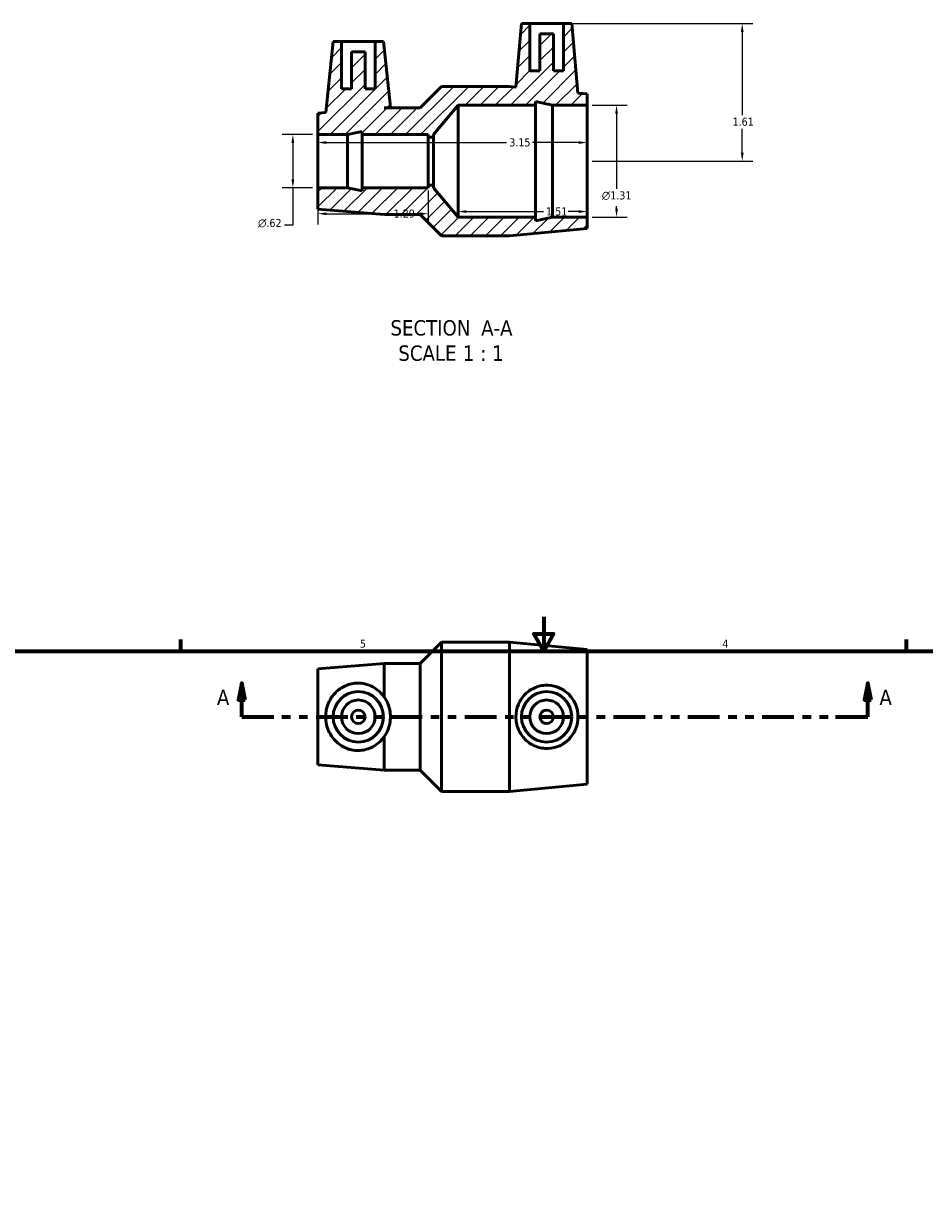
# Model space of a CAD drawing. Header units: inches. Extents: x 0.1 to 37.8, y 0.6 to 28.3.
# Tile 3 of 4: x 10.9 to 21.5, y 14.5 to 28.3. Entities that reach past the tile are written whole.
import ezdxf

# ---------------------------------------------------------------- set-up
doc = ezdxf.new("R2010")
doc.units = ezdxf.units.IN
doc.header["$MEASUREMENT"] = 0
doc.linetypes.add('DOUBLE_DASH_CHAIN', pattern=[1.2403, 0.6614, -0.0827, 0.1654, -0.0827, 0.1654, -0.0827])
for name, color, linetype, lineweight in [('Border (ANSI)', 7, 'Continuous', 70), ('Dimension (ANSI)', 7, 'Continuous', 25), ('Hatch (ANSI)', 7, 'Continuous', 18), ('Section Line (ANSI)', 7, 'DOUBLE_DASH_CHAIN', 70), ('Symbol (ANSI)', 7, 'Continuous', 25), ('Visible (ANSI)', 7, 'Continuous', 50)]:
    doc.layers.add(name, color=color, linetype=linetype, lineweight=lineweight)
doc.styles.add('Label Text (ANSI)', font='tahoma.ttf')
doc.styles.add('Note Text (ANSI)', font='tahoma.ttf')
doc.dimstyles.new('Default (ANSI)', dxfattribs={"dimtxt": 0.094488, "dimasz": 0.098425, "dimexe": 0.125, "dimexo": 0.0625, "dimgap": 0.031496, "dimtad": 0, "dimtih": 1, "dimtoh": 1, "dimrnd": 1e-08, "dimzin": 4, "dimdsep": 46, "dimtxsty": 'Note Text (ANSI)', "dimcen": 0.09, "dimdle": 0.393701, "dimclrd": 256, "dimclre": 256, "dimclrt": 5, "dimadec": 0, "dimazin": 1, "dimtfac": 1, "dimtofl": 0, "dimtmove": 0, "dimatfit": 3, "dimfxl": 1, "dimtolj": 1, "dimtzin": 4, "dimlwd": -1, "dimlwe": -1, "dimarcsym": 0})

# ---------------------------------------------------------------- blocks, each defined once
blk = doc.blocks.new('Borders Default Border')
at = {"layer": 'Border (ANSI)'}
for p, q in [((12.75, 21), (12.75, 21.134)), ((21.25, 21), (21.25, 21.134))]:
    blk.add_line(p, q, dxfattribs=at)
at = {"layer": 'Border (ANSI)', "flags": 128}
for points in [[(17, 21.4), (17, 21), (16.885, 21.2), (17.115, 21.2), (17, 21)], [(0.5, 1), (0.5, 21), (33.5, 21), (33.5, 1), (0.5, 1)]]:
    blk.add_lwpolyline(points, dxfattribs=at)
at = {"layer": 'Border (ANSI)', "color": 5, "true_color": 0x0000ff, "char_height": 0.0945, "attachment_point": 7, "style": 'Note Text (ANSI)'}
for s, insert in [('5', (14.847, 21.038)), ('4', (19.092, 21.04))]:
    blk.add_mtext(s, dxfattribs=dict(at, insert=insert))
blk = doc.blocks.new('2dTransSection0')
at = {"layer": 'Section Line (ANSI)', "linetype": 'Continuous'}
for p, q in [((13.464, 20.624), (13.425, 20.427)), ((13.464, 20.427), (13.464, 20.624)), ((13.503, 20.427), (13.464, 20.624)), ((20.794, 20.624), (20.755, 20.427)), ((20.794, 20.427), (20.794, 20.624)), ((20.834, 20.427), (20.794, 20.624)), ((13.425, 20.427), (13.503, 20.427)), ((13.464, 20.23), (13.464, 20.427)), ((20.755, 20.427), (20.834, 20.427)), ((20.794, 20.23), (20.794, 20.427)), ((13.464, 20.23), (13.84, 20.23)), ((20.418, 20.23), (20.794, 20.23))]:
    blk.add_line(p, q, dxfattribs=at)
at = {"layer": 'Section Line (ANSI)', "linetype": 'DOUBLE_DASH_CHAIN', "ltscale": 0.560648}
blk.add_line((13.464, 20.23), (20.794, 20.23), dxfattribs=at)
at = {"layer": 'Section Line (ANSI)', "linetype": 'Continuous', "flags": 128}
for points in [[(13.503, 20.427), (13.464, 20.624), (13.425, 20.427), (13.503, 20.427)], [(20.834, 20.427), (20.794, 20.624), (20.755, 20.427), (20.834, 20.427)]]:
    blk.add_lwpolyline(points, dxfattribs=at)
at = {"layer": 'Section Line (ANSI)'}
for points in [[(13.503, 20.427), (13.464, 20.624), (13.425, 20.427), (13.503, 20.427)], [(20.834, 20.427), (20.794, 20.624), (20.755, 20.427), (20.834, 20.427)]]:
    blk.add_solid(points, dxfattribs=at)
at = {"layer": 'Section Line (ANSI)', "char_height": 0.18, "attachment_point": 7, "style": 'Label Text (ANSI)'}
for insert in [(13.174, 20.368), (20.931, 20.368)]:
    blk.add_mtext('A', dxfattribs=dict(at, insert=insert))
blk = doc.blocks.new('*D7')
at = {"layer": 'Defpoints', "color": 0, "transparency": 16777216}
for p in [(17.507, 27.393), (17.507, 26.082), (17.853, 26.082)]:
    blk.add_point(p, dxfattribs=at)
at = {"layer": 'Dimension (ANSI)', "transparency": 16777216}
for p, q in [((17.569, 27.393), (17.978, 27.393)), ((17.853, 27.295), (17.853, 26.415)), ((17.853, 26.181), (17.853, 26.21)), ((17.569, 26.082), (17.978, 26.082))]:
    blk.add_line(p, q, dxfattribs=at)
for points in [[(17.837, 27.295), (17.869, 27.295), (17.853, 27.393)], [(17.837, 26.181), (17.869, 26.181), (17.853, 26.082)]]:
    blk.add_solid(points, dxfattribs=at)
at = {"layer": 'Dimension (ANSI)', "color": 5, "transparency": 16777216, "insert": (17.681, 26.384), "char_height": 0.09449, "attachment_point": 1, "style": 'Note Text (ANSI)'}
blk.add_mtext('\\A1;{\\fAIGDT|b0|i0;\\H0.0945;\\ln}\\fTahoma|b0|i0;\\H0.0945;1.31', dxfattribs=at)
blk = doc.blocks.new('*D8')
at = {"layer": 'Defpoints', "color": 0, "transparency": 16777216}
for p in [(14.357, 27.049), (14.063, 26.427), (14.357, 26.427)]:
    blk.add_point(p, dxfattribs=at)
at = {"layer": 'Dimension (ANSI)', "transparency": 16777216}
for p, q in [((14.294, 27.049), (13.938, 27.049)), ((14.063, 26.95), (14.063, 26.525)), ((14.294, 26.427), (13.938, 26.427)), ((14.063, 26.427), (14.063, 25.99)), ((14.063, 25.99), (13.964, 25.99))]:
    blk.add_line(p, q, dxfattribs=at)
for points in [[(14.046, 26.95), (14.079, 26.95), (14.063, 27.049)], [(14.046, 26.525), (14.079, 26.525), (14.063, 26.427)]]:
    blk.add_solid(points, dxfattribs=at)
at = {"layer": 'Dimension (ANSI)', "color": 5, "transparency": 16777216, "insert": (13.655, 26.061), "char_height": 0.09449, "attachment_point": 1, "style": 'Note Text (ANSI)'}
blk.add_mtext('\\A1;{\\fAIGDT|b0|i0;\\H0.0945;\\ln}\\fTahoma|b0|i0;\\H0.0945;.62', dxfattribs=at)
blk = doc.blocks.new('*D9')
at = {"layer": 'Defpoints', "color": 0, "transparency": 16777216}
for p in [(17.231, 28.348), (17.507, 26.738), (19.325, 26.738)]:
    blk.add_point(p, dxfattribs=at)
at = {"layer": 'Dimension (ANSI)', "transparency": 16777216}
for p, q in [((17.294, 28.348), (19.45, 28.348)), ((19.325, 28.249), (19.325, 27.278)), ((19.325, 26.836), (19.325, 27.117)), ((17.569, 26.738), (19.45, 26.738))]:
    blk.add_line(p, q, dxfattribs=at)
for points in [[(19.308, 28.249), (19.341, 28.249), (19.325, 28.348)], [(19.308, 26.836), (19.341, 26.836), (19.325, 26.738)]]:
    blk.add_solid(points, dxfattribs=at)
at = {"layer": 'Dimension (ANSI)', "color": 5, "transparency": 16777216, "insert": (19.211, 27.247), "char_height": 0.0945, "attachment_point": 1, "style": 'Note Text (ANSI)'}
blk.add_mtext('\\A1;1.61', dxfattribs=at)
blk = doc.blocks.new('*D10')
at = {"layer": 'Defpoints', "color": 0, "transparency": 16777216}
for p in [(15.997, 26.738), (17.507, 26.738), (17.507, 26.147)]:
    blk.add_point(p, dxfattribs=at)
at = {"layer": 'Dimension (ANSI)', "transparency": 16777216}
for p, q in [((16.095, 26.147), (16.997, 26.147)), ((17.408, 26.147), (17.287, 26.147))]:
    blk.add_line(p, q, dxfattribs=at)
for points in [[(16.095, 26.164), (16.095, 26.131), (15.997, 26.147)], [(17.408, 26.164), (17.408, 26.131), (17.507, 26.147)]]:
    blk.add_solid(points, dxfattribs=at)
at = {"layer": 'Dimension (ANSI)', "color": 5, "transparency": 16777216, "insert": (17.028, 26.196), "char_height": 0.0945, "attachment_point": 1, "style": 'Note Text (ANSI)'}
blk.add_mtext('\\A1;1.51', dxfattribs=at)
blk = doc.blocks.new('*D11')
at = {"layer": 'Defpoints', "color": 0, "transparency": 16777216}
for p in [(14.357, 26.427), (15.647, 26.458), (15.647, 26.122)]:
    blk.add_point(p, dxfattribs=at)
at = {"layer": 'Dimension (ANSI)', "transparency": 16777216}
for p, q in [((14.357, 26.364), (14.357, 25.997)), ((15.647, 26.395), (15.647, 25.997)), ((14.455, 26.122), (15.212, 26.122)), ((15.548, 26.122), (15.507, 26.122))]:
    blk.add_line(p, q, dxfattribs=at)
for points in [[(14.455, 26.138), (14.455, 26.105), (14.357, 26.122)], [(15.548, 26.138), (15.548, 26.105), (15.647, 26.122)]]:
    blk.add_solid(points, dxfattribs=at)
at = {"layer": 'Dimension (ANSI)', "color": 5, "transparency": 16777216, "insert": (15.243, 26.171), "char_height": 0.0945, "attachment_point": 1, "style": 'Note Text (ANSI)'}
blk.add_mtext('\\A1;1.29', dxfattribs=at)
blk = doc.blocks.new('*D12')
at = {"layer": 'Defpoints', "color": 0, "transparency": 16777216}
for p in [(17.507, 26.956), (14.357, 26.738), (17.507, 26.738)]:
    blk.add_point(p, dxfattribs=at)
at = {"layer": 'Dimension (ANSI)', "transparency": 16777216}
for p, q in [((14.455, 26.956), (16.566, 26.956)), ((17.408, 26.956), (16.868, 26.956))]:
    blk.add_line(p, q, dxfattribs=at)
for points in [[(14.455, 26.972), (14.455, 26.939), (14.357, 26.956)], [(17.408, 26.972), (17.408, 26.939), (17.507, 26.956)]]:
    blk.add_solid(points, dxfattribs=at)
at = {"layer": 'Dimension (ANSI)', "color": 5, "transparency": 16777216, "insert": (16.597, 27.005), "char_height": 0.0945, "attachment_point": 1, "style": 'Note Text (ANSI)'}
blk.add_mtext('\\A1;3.15', dxfattribs=at)

msp = doc.modelspace()

# ---------------------------------------------------------------- hatches: boundary and pattern name
at = {"layer": 'Hatch (ANSI)'}
h = msp.add_hatch(dxfattribs=at)
h.set_pattern_fill('ANSI31', color=256, style=0)
h.paths.add_polyline_path([(15.026, 28.138), (15.026, 27.586), (14.908, 27.586), (14.908, 28.02), (14.751, 28.02), (14.751, 27.586), (14.633, 27.586), (14.633, 28.138), (14.534, 28.138), (14.447, 27.307), (14.357, 27.3), (14.357, 27.049), (14.701, 27.049), (14.873, 27.085), (14.873, 27.049), (15.647, 27.049), (15.647, 27.018), (15.711, 27.018), (15.711, 27.049), (15.997, 27.393), (16.903, 27.393), (16.903, 27.436), (17.104, 27.393), (17.507, 27.393), (17.507, 27.525), (17.401, 27.535), (17.33, 28.348), (17.231, 28.348), (17.231, 27.796), (17.113, 27.796), (17.113, 28.23), (16.956, 28.23), (16.956, 27.796), (16.838, 27.796), (16.838, 28.348), (16.739, 28.348), (16.674, 27.606), (16.601, 27.613), (15.804, 27.613), (15.554, 27.363), (15.131, 27.363), (15.205, 27.369), (15.125, 28.138)])
h.paths.add_polyline_path([(15.131, 26.113), (15.554, 26.113), (15.804, 25.863), (16.601, 25.863), (17.507, 25.95), (17.507, 26.082), (17.104, 26.082), (16.903, 26.039), (16.903, 26.082), (15.997, 26.082), (15.711, 26.427), (15.711, 26.458), (15.647, 26.458), (15.647, 26.427), (14.873, 26.427), (14.873, 26.39), (14.701, 26.427), (14.357, 26.427), (14.357, 26.175)])

# ---------------------------------------------------------------- linework, layer by layer
at = {"layer": 'Visible (ANSI)'}
for p, q in [((16.739, 28.348), (16.674, 27.606)), ((16.838, 28.348), (16.739, 28.348)), ((16.838, 27.796), (16.838, 28.348)), ((16.838, 28.348), (17.231, 28.348)), ((17.33, 28.348), (17.231, 28.348)), ((17.231, 28.348), (17.231, 27.796)), ((17.401, 27.535), (17.33, 28.348)), ((17.113, 28.23), (16.956, 28.23)), ((16.956, 28.23), (16.956, 27.796)), ((17.113, 27.796), (17.113, 28.23)), ((14.534, 28.138), (14.447, 27.307)), ((14.633, 28.138), (14.534, 28.138)), ((14.633, 27.586), (14.633, 28.138)), ((14.633, 28.138), (15.026, 28.138)), ((15.026, 28.138), (15.026, 27.586)), ((15.125, 28.138), (15.026, 28.138)), ((15.205, 27.369), (15.125, 28.138)), ((14.908, 28.02), (14.751, 28.02)), ((14.751, 28.02), (14.751, 27.586)), ((14.908, 27.586), (14.908, 28.02)), ((16.956, 27.796), (16.838, 27.796)), ((17.231, 27.796), (17.113, 27.796)), ((15.804, 27.613), (15.554, 27.363)), ((16.601, 27.613), (15.804, 27.613)), ((16.674, 27.606), (16.601, 27.613)), ((14.751, 27.586), (14.633, 27.586)), ((15.026, 27.586), (14.908, 27.586)), ((17.507, 27.525), (17.401, 27.535)), ((17.507, 27.393), (17.507, 27.525)), ((15.131, 27.363), (15.205, 27.369)), ((15.554, 27.363), (15.131, 27.363)), ((15.711, 27.049), (15.997, 27.393)), ((15.997, 27.393), (16.903, 27.393)), ((15.997, 26.082), (15.997, 27.393)), ((16.903, 27.393), (16.903, 27.436)), ((16.903, 27.436), (17.104, 27.393)), ((16.903, 26.082), (16.903, 27.393)), ((17.104, 27.393), (17.507, 27.393)), ((17.104, 26.082), (17.104, 27.393)), ((17.507, 26.082), (17.507, 27.393)), ((14.447, 27.307), (14.357, 27.3)), ((14.357, 27.3), (14.357, 27.049)), ((14.701, 27.049), (14.873, 27.085)), ((14.873, 27.085), (14.873, 27.049)), ((14.357, 27.049), (14.701, 27.049)), ((14.357, 26.427), (14.357, 27.049)), ((14.701, 26.427), (14.701, 27.049)), ((14.873, 27.049), (15.647, 27.049)), ((14.873, 26.427), (14.873, 27.049)), ((15.647, 27.049), (15.647, 27.018)), ((15.647, 27.018), (15.711, 27.018)), ((15.647, 26.458), (15.647, 27.018)), ((15.711, 27.018), (15.711, 27.049)), ((15.711, 26.458), (15.711, 27.018)), ((14.701, 26.427), (14.357, 26.427)), ((14.357, 26.427), (14.357, 26.175)), ((14.873, 26.39), (14.701, 26.427)), ((15.647, 26.427), (14.873, 26.427)), ((14.873, 26.427), (14.873, 26.39)), ((15.711, 26.458), (15.647, 26.458)), ((15.647, 26.458), (15.647, 26.427)), ((15.711, 26.427), (15.711, 26.458)), ((15.997, 26.082), (15.711, 26.427)), ((14.357, 26.175), (15.131, 26.113)), ((15.131, 26.113), (15.554, 26.113)), ((15.554, 26.113), (15.804, 25.863)), ((16.903, 26.082), (15.997, 26.082)), ((16.601, 25.863), (17.507, 25.95)), ((17.104, 26.082), (16.903, 26.039)), ((16.903, 26.039), (16.903, 26.082)), ((17.507, 26.082), (17.104, 26.082)), ((17.507, 25.95), (17.507, 26.082)), ((15.804, 25.863), (16.601, 25.863)), ((15.554, 20.855), (15.804, 21.105)), ((15.804, 19.355), (15.804, 21.105)), ((15.804, 21.105), (16.601, 21.105)), ((16.601, 19.355), (16.601, 21.105)), ((17.507, 21.017), (16.601, 21.105)), ((17.507, 19.442), (17.507, 21.017)), ((14.357, 20.792), (15.131, 20.855)), ((15.131, 20.464), (15.131, 20.855)), ((15.131, 20.855), (15.554, 20.855)), ((15.554, 19.605), (15.554, 20.855)), ((14.357, 19.667), (14.357, 20.792)), ((15.131, 19.605), (15.131, 19.996)), ((14.357, 19.667), (15.131, 19.605)), ((15.131, 19.605), (15.554, 19.605)), ((15.554, 19.605), (15.804, 19.355)), ((17.507, 19.442), (16.601, 19.355)), ((15.804, 19.355), (16.601, 19.355))]:
    msp.add_line(p, q, dxfattribs=at)
for centre, radius in [((14.829, 20.23), 0.295), ((14.829, 20.23), 0.197), ((17.034, 20.23), 0.295), ((17.034, 20.23), 0.197), ((14.829, 20.23), 0.0787), ((17.034, 20.23), 0.0787)]:
    msp.add_circle(centre, radius, dxfattribs=at)
msp.add_open_spline([(15.205, 27.369), (15.205, 27.369), (15.203, 27.367), (15.197, 27.363)], degree=3, dxfattribs=at)
for points, knots in [([(14.806, 19.835), (14.782, 19.837), (14.757, 19.841), (14.709, 19.853), (14.686, 19.862), (14.62, 19.895), (14.58, 19.926), (14.519, 19.994), (14.492, 20.037), (14.456, 20.13), (14.447, 20.181), (14.447, 20.278), (14.456, 20.329), (14.492, 20.423), (14.519, 20.466), (14.58, 20.534), (14.62, 20.565), (14.686, 20.598), (14.709, 20.606), (14.757, 20.619), (14.782, 20.623), (14.833, 20.626), (14.86, 20.624), (14.914, 20.615), (14.94, 20.607), (15.014, 20.576), (15.058, 20.545), (15.106, 20.495), (15.119, 20.48), (15.131, 20.464)], [0, 0, 0, 0, 0.184551, 0.184551, 0.369101, 0.369101, 0.738202, 0.738202, 1.107038, 1.107038, 1.475875, 1.475875, 1.844711, 1.844711, 2.213547, 2.213547, 2.582648, 2.582648, 2.767199, 2.767199, 2.951749, 2.951749, 3.159661, 3.159661, 3.367573, 3.367573, 3.783397, 3.783397, 3.942813, 3.942813, 3.942813, 3.942813]), ([(17.053, 20.6), (17.098, 20.598), (17.145, 20.587), (17.231, 20.547), (17.27, 20.518), (17.331, 20.453), (17.357, 20.413), (17.392, 20.324), (17.401, 20.275), (17.401, 20.184), (17.392, 20.136), (17.357, 20.047), (17.331, 20.006), (17.27, 19.941), (17.231, 19.912), (17.145, 19.872), (17.098, 19.861), (17.004, 19.857), (16.952, 19.866), (16.859, 19.903), (16.816, 19.932), (16.751, 19.998), (16.722, 20.039), (16.684, 20.131), (16.674, 20.182), (16.674, 20.278), (16.684, 20.328), (16.722, 20.42), (16.751, 20.462), (16.816, 20.528), (16.859, 20.556), (16.952, 20.594), (17.004, 20.602), (17.053, 20.6)], [0, 0, 0, 0, 0.342679, 0.342679, 0.685357, 0.685357, 1.031356, 1.031356, 1.377355, 1.377355, 1.723353, 1.723353, 2.069352, 2.069352, 2.412031, 2.412031, 2.754709, 2.754709, 3.131284, 3.131284, 3.507859, 3.507859, 3.873278, 3.873278, 4.238696, 4.238696, 4.604114, 4.604114, 4.969532, 4.969532, 5.346107, 5.346107, 5.722682, 5.722682, 5.722682, 5.722682]), ([(15.131, 19.996), (15.148, 20.02), (15.163, 20.047), (15.195, 20.125), (15.205, 20.178), (15.205, 20.281), (15.195, 20.335), (15.163, 20.412), (15.148, 20.439), (15.131, 20.464)], [0.991064, 0.991064, 0.991064, 0.991064, 1.223622, 1.223622, 1.615597, 1.615597, 2.007572, 2.007572, 2.24013, 2.24013, 2.24013, 2.24013]), ([(15.131, 19.996), (15.119, 19.979), (15.106, 19.964), (15.058, 19.914), (15.014, 19.883), (14.94, 19.853), (14.914, 19.845), (14.86, 19.836), (14.833, 19.834), (14.806, 19.835)], [-0.9910635, -0.9910635, -0.9910635, -0.9910635, -0.8316472, -0.8316472, -0.4158236, -0.4158236, -0.2079118, -0.2079118, 0, 0, 0, 0])]:
    msp.add_open_spline(points, degree=3, knots=knots, dxfattribs=at)

# ---------------------------------------------------------------- block references
msp.add_blockref('Borders Default Border', (0, 0))
at = {"layer": 'Section Line (ANSI)'}
msp.add_blockref('2dTransSection0', (0, 0), dxfattribs=at)

# ---------------------------------------------------------------- texts
at = {"layer": 'Symbol (ANSI)', "char_height": 0.18, "attachment_point": 7, "style": 'Label Text (ANSI)'}
for s, insert in [('SECTION', (15.206, 24.692)), (' A-A', (16.2, 24.695)), ('SCALE', (15.298, 24.396)), (' 1 : 1', (15.986, 24.399))]:
    msp.add_mtext(s, dxfattribs=dict(at, insert=insert))

# ---------------------------------------------------------------- dimensions: what is measured, and where the dimension line sits
at = {"layer": 'Dimension (ANSI)'}
for base, p1, p2, angle, override, picture, middle in [((19.325, 26.738), (17.231, 28.348), (17.507, 26.738), 90, {"dimgap": 0.031496, "dimdec": 2, "dimtol": 0, "dimlim": 0, "dimtp": 0, "dimtm": 0, "dimtdec": 2, "dimatfit": 1}, '*D9', (19.325, 27.198)), ((17.507, 26.956), (14.357, 26.738), (17.507, 26.738), 180, {"dimgap": 0.031496, "dimtih": 0, "dimtoh": 0, "dimdec": 2, "dimse1": 1, "dimse2": 1, "dimtol": 0, "dimlim": 0, "dimtp": 0, "dimtm": 0, "dimtdec": 2, "dimatfit": 1}, '*D12', (16.717, 26.956)), ((17.507, 26.147), (15.997, 26.738), (17.507, 26.738), 180, {"dimgap": 0.031496, "dimtih": 0, "dimtoh": 0, "dimdec": 2, "dimse1": 1, "dimse2": 1, "dimtol": 0, "dimlim": 0, "dimtp": 0, "dimtm": 0, "dimtdec": 2, "dimatfit": 1}, '*D10', (17.142, 26.147)), ((15.647, 26.122), (14.357, 26.427), (15.647, 26.458), 180, {"dimgap": 0.031496, "dimtih": 0, "dimtoh": 0, "dimdec": 2, "dimtol": 0, "dimlim": 0, "dimtp": 0, "dimtm": 0, "dimtdec": 2, "dimatfit": 1}, '*D11', (15.359, 26.122))]:
    dim = msp.add_linear_dim(base=base, p1=p1, p2=p2, angle=angle, dimstyle='Default (ANSI)', override=override, dxfattribs=at)
    dim.commit()
    dim.dimension.update_dxf_attribs({"geometry": picture, "text_midpoint": middle, "dimtype": 160})
for base, p1, p2, override, picture, middle in [((17.853, 26.082), (17.507, 27.393), (17.507, 26.082), {"dimgap": 0.031496, "dimdec": 2, "dimtol": 0, "dimlim": 0, "dimtp": 0, "dimtm": 0, "dimtdec": 2, "dimatfit": 1}, '*D7', (17.853, 26.313)), ((14.063, 26.427), (14.357, 27.049), (14.357, 26.427), {"dimgap": 0.031496, "dimdec": 2, "dimtol": 0, "dimlim": 0, "dimtp": 0, "dimtm": 0, "dimtdec": 2, "dimatfit": 2}, '*D8', (13.794, 25.99))]:
    dim = msp.add_linear_dim(base=base, p1=p1, p2=p2, angle=90, text='{\\fAIGDT|b0|i0;\\H0.0945;\\ln}\\fTahoma|b0|i0;\\H0.0945;<>', dimstyle='Default (ANSI)', override=override, dxfattribs=at)
    dim.commit()
    dim.dimension.update_dxf_attribs({"geometry": picture, "text_midpoint": middle, "dimtype": 160})

doc.saveas('drawing.dxf')
